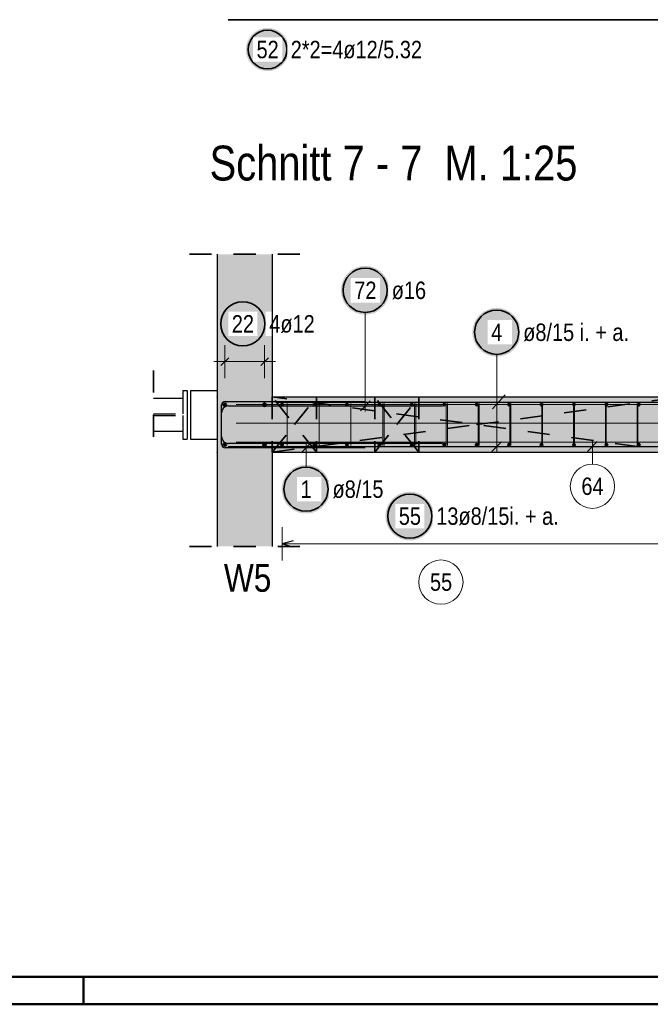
# Model space of a CAD drawing. Header units: millimetres. Extents: x -4.8 to 37.2, y -12 to 28.3.
# Tile 31 of 82: x 12.2 to 15.1, y 0 to 4.5. Entities that reach past the tile are written whole.
import ezdxf

# ---------------------------------------------------------------- set-up
doc = ezdxf.new("R2010")
doc.units = ezdxf.units.MM
doc.linetypes.add('DOT', pattern=[0.25, 0, -0.25])
doc.linetypes.add('HIDDEN', pattern=[0.375, 0.25, -0.125])
doc.layers.add('Achsen', color=7, linetype='Continuous', lineweight=20)
doc.layers.add('nplo Bewehrung', color=7, linetype='Continuous', lineweight=20)
doc.styles.add('Arial Narrow', font='ARIALN.TTF')

msp = doc.modelspace()

# ---------------------------------------------------------------- hatches: boundary and pattern name
at = {"lineweight": 25, "true_color": 0xffffff}
for points in [[(13.43019, 4.318121), (13.43013, 4.321524), (13.429952, 4.324922), (13.429656, 4.328313), (13.429241, 4.33169), (13.428708, 4.335052), (13.428059, 4.338392), (13.427294, 4.341708), (13.426413, 4.344996), (13.425418, 4.34825), (13.42431, 4.351468), (13.42309, 4.354645), (13.42176, 4.357778), (13.420322, 4.360862), (13.418777, 4.363895), (13.417127, 4.366871), (13.415374, 4.369788), (13.413521, 4.372642), (13.411569, 4.37543), (13.409521, 4.378148), (13.407379, 4.380793), (13.405146, 4.383361), (13.402825, 4.38585), (13.400419, 4.388257), (13.39793, 4.390578), (13.395362, 4.39281), (13.392717, 4.394952), (13.389999, 4.397), (13.387211, 4.398952), (13.384357, 4.400806), (13.38144, 4.402559), (13.378463, 4.404208), (13.375431, 4.405753), (13.372347, 4.407192), (13.369214, 4.408522), (13.366037, 4.409741), (13.362819, 4.410849), (13.359564, 4.411844), (13.356277, 4.412725), (13.352961, 4.41349), (13.34962, 4.41414), (13.346259, 4.414672), (13.342881, 4.415087), (13.339491, 4.415384), (13.336092, 4.415562), (13.33269, 4.415621), (13.329287, 4.415562), (13.325888, 4.415384), (13.322498, 4.415087), (13.31912, 4.414672), (13.315759, 4.41414), (13.312418, 4.41349), (13.309102, 4.412725), (13.305815, 4.411844), (13.302561, 4.410849), (13.299343, 4.409741), (13.296166, 4.408522), (13.293033, 4.407192), (13.289949, 4.405753), (13.286916, 4.404208), (13.28394, 4.402559), (13.281023, 4.400806), (13.278168, 4.398952), (13.275381, 4.397), (13.272663, 4.394952), (13.270018, 4.39281), (13.267449, 4.390578), (13.264961, 4.388257), (13.262554, 4.38585), (13.260233, 4.383361), (13.258, 4.380793), (13.255859, 4.378148), (13.253811, 4.37543), (13.251859, 4.372642), (13.250005, 4.369788), (13.248252, 4.366871), (13.246602, 4.363895), (13.245057, 4.360862), (13.243619, 4.357778), (13.242289, 4.354645), (13.24107, 4.351468), (13.239962, 4.34825), (13.238967, 4.344996), (13.238086, 4.341708), (13.23732, 4.338392), (13.236671, 4.335052), (13.236139, 4.33169), (13.235724, 4.328313), (13.235427, 4.324922), (13.235249, 4.321524), (13.23519, 4.318121), (13.235249, 4.314718), (13.235427, 4.31132), (13.235724, 4.30793), (13.236139, 4.304552), (13.236671, 4.30119), (13.23732, 4.29785), (13.238086, 4.294534), (13.238967, 4.291246), (13.239962, 4.287992), (13.24107, 4.284774), (13.242289, 4.281597), (13.243619, 4.278464), (13.245057, 4.27538), (13.246602, 4.272348), (13.248252, 4.269371), (13.250005, 4.266454), (13.251859, 4.2636), (13.253811, 4.260812), (13.255859, 4.258094), (13.258, 4.255449), (13.260233, 4.252881), (13.262554, 4.250392), (13.264961, 4.247985), (13.267449, 4.245664), (13.270018, 4.243432), (13.272663, 4.24129), (13.275381, 4.239242), (13.278168, 4.23729), (13.281023, 4.235436), (13.28394, 4.233684), (13.286916, 4.232034), (13.289949, 4.230489), (13.293033, 4.22905), (13.296166, 4.227721), (13.299343, 4.226501), (13.302561, 4.225393), (13.305815, 4.224398), (13.309102, 4.223517), (13.312418, 4.222752), (13.315759, 4.222102), (13.31912, 4.22157), (13.322498, 4.221155), (13.325888, 4.220859), (13.329287, 4.22068), (13.33269, 4.220621), (13.336092, 4.22068), (13.339491, 4.220859), (13.342881, 4.221155), (13.346259, 4.22157), (13.34962, 4.222102), (13.352961, 4.222752), (13.356277, 4.223517), (13.359564, 4.224398), (13.362819, 4.225393), (13.366037, 4.226501), (13.369214, 4.227721), (13.372347, 4.22905), (13.375431, 4.230489), (13.378463, 4.232034), (13.38144, 4.233684), (13.384357, 4.235436), (13.387211, 4.23729), (13.389999, 4.239242), (13.392717, 4.24129), (13.395362, 4.243432), (13.39793, 4.245664), (13.400419, 4.247985), (13.402825, 4.250392), (13.405146, 4.252881), (13.407379, 4.255449), (13.409521, 4.258094), (13.411569, 4.260812), (13.413521, 4.2636), (13.415374, 4.266454), (13.417127, 4.269371), (13.418777, 4.272348), (13.420322, 4.27538), (13.42176, 4.278464), (13.42309, 4.281597), (13.42431, 4.284774), (13.425418, 4.287992), (13.426413, 4.291246), (13.427294, 4.294534), (13.428059, 4.29785), (13.428708, 4.30119), (13.429241, 4.304552), (13.429656, 4.30793), (13.429952, 4.31132)], [(13.88499, 3.229156), (13.884923, 3.232995), (13.884722, 3.23683), (13.884387, 3.240655), (13.883919, 3.244465), (13.883319, 3.248258), (13.882586, 3.252027), (13.881722, 3.255768), (13.880729, 3.259477), (13.879606, 3.263148), (13.878356, 3.266779), (13.87698, 3.270363), (13.87548, 3.273897), (13.873857, 3.277377), (13.872114, 3.280798), (13.870253, 3.284156), (13.868275, 3.287448), (13.866184, 3.290668), (13.863982, 3.293813), (13.861671, 3.296879), (13.859255, 3.299863), (13.856736, 3.302761), (13.854117, 3.305569), (13.851402, 3.308284), (13.848594, 3.310902), (13.845696, 3.313421), (13.842713, 3.315838), (13.839646, 3.318148), (13.836501, 3.320351), (13.833281, 3.322442), (13.82999, 3.324419), (13.826632, 3.326281), (13.823211, 3.328024), (13.819731, 3.329646), (13.816197, 3.331147), (13.812612, 3.332523), (13.808982, 3.333773), (13.80531, 3.334895), (13.801601, 3.335889), (13.79786, 3.336753), (13.794091, 3.337485), (13.790299, 3.338086), (13.786488, 3.338554), (13.782663, 3.338888), (13.778829, 3.339089), (13.77499, 3.339156), (13.771151, 3.339089), (13.767317, 3.338888), (13.763492, 3.338554), (13.759681, 3.338086), (13.755889, 3.337485), (13.75212, 3.336753), (13.748378, 3.335889), (13.74467, 3.334895), (13.740998, 3.333773), (13.737368, 3.332523), (13.733783, 3.331147), (13.730249, 3.329646), (13.726769, 3.328024), (13.723348, 3.326281), (13.71999, 3.324419), (13.716699, 3.322442), (13.713479, 3.320351), (13.710333, 3.318148), (13.707267, 3.315838), (13.704283, 3.313421), (13.701385, 3.310902), (13.698577, 3.308284), (13.695862, 3.305569), (13.693244, 3.302761), (13.690725, 3.299863), (13.688309, 3.296879), (13.685998, 3.293813), (13.683796, 3.290668), (13.681705, 3.287448), (13.679727, 3.284156), (13.677866, 3.280798), (13.676123, 3.277377), (13.6745, 3.273897), (13.673, 3.270363), (13.671624, 3.266779), (13.670374, 3.263148), (13.669251, 3.259477), (13.668257, 3.255768), (13.667394, 3.252027), (13.666661, 3.248258), (13.66606, 3.244465), (13.665592, 3.240655), (13.665258, 3.23683), (13.665057, 3.232995), (13.66499, 3.229156), (13.665057, 3.225317), (13.665258, 3.221483), (13.665592, 3.217658), (13.66606, 3.213847), (13.666661, 3.210055), (13.667394, 3.206286), (13.668257, 3.202545), (13.669251, 3.198836), (13.670374, 3.195165), (13.671624, 3.191534), (13.673, 3.18795), (13.6745, 3.184415), (13.676123, 3.180936), (13.677866, 3.177515), (13.679727, 3.174156), (13.681705, 3.170865), (13.683796, 3.167645), (13.685998, 3.1645), (13.688309, 3.161434), (13.690725, 3.15845), (13.693244, 3.155552), (13.695862, 3.152744), (13.698577, 3.150029), (13.701385, 3.14741), (13.704283, 3.144892), (13.707267, 3.142475), (13.710333, 3.140165), (13.713479, 3.137962), (13.716699, 3.135871), (13.71999, 3.133894), (13.723348, 3.132032), (13.726769, 3.130289), (13.730249, 3.128666), (13.733783, 3.127166), (13.737368, 3.12579), (13.740998, 3.12454), (13.74467, 3.123418), (13.748378, 3.122424), (13.75212, 3.12156), (13.755889, 3.120828), (13.759681, 3.120227), (13.763492, 3.119759), (13.767317, 3.119424), (13.771151, 3.119223), (13.77499, 3.119156), (13.778829, 3.119223), (13.782663, 3.119424), (13.786488, 3.119759), (13.790299, 3.120227), (13.794091, 3.120828), (13.79786, 3.12156), (13.801601, 3.122424), (13.80531, 3.123418), (13.808982, 3.12454), (13.812612, 3.12579), (13.816197, 3.127166), (13.819731, 3.128666), (13.823211, 3.130289), (13.826632, 3.132032), (13.82999, 3.133894), (13.833281, 3.135871), (13.836501, 3.137962), (13.839646, 3.140165), (13.842713, 3.142475), (13.845696, 3.144892), (13.848594, 3.14741), (13.851402, 3.150029), (13.854117, 3.152744), (13.856736, 3.155552), (13.859255, 3.15845), (13.861671, 3.161434), (13.863982, 3.1645), (13.866184, 3.167645), (13.868275, 3.170865), (13.870253, 3.174156), (13.872114, 3.177515), (13.873857, 3.180936), (13.87548, 3.184415), (13.87698, 3.18795), (13.878356, 3.191534), (13.879606, 3.195165), (13.880729, 3.198836), (13.881722, 3.202545), (13.882586, 3.206286), (13.883319, 3.210055), (13.883919, 3.213847), (13.884387, 3.217658), (13.884722, 3.221483)], [(13.330698, 3.077459), (13.330631, 3.081298), (13.33043, 3.085132), (13.330095, 3.088957), (13.329627, 3.092768), (13.329026, 3.09656), (13.328294, 3.100329), (13.32743, 3.10407), (13.326436, 3.107779), (13.325314, 3.111451), (13.324064, 3.115081), (13.322688, 3.118666), (13.321188, 3.1222), (13.319565, 3.12568), (13.317822, 3.129101), (13.31596, 3.132459), (13.313983, 3.13575), (13.311892, 3.13897), (13.309689, 3.142115), (13.307379, 3.145182), (13.304963, 3.148166), (13.302444, 3.151063), (13.299825, 3.153871), (13.29711, 3.156586), (13.294302, 3.159205), (13.291404, 3.161724), (13.28842, 3.16414), (13.285354, 3.166451), (13.282209, 3.168653), (13.278989, 3.170744), (13.275698, 3.172722), (13.272339, 3.174583), (13.268918, 3.176326), (13.265439, 3.177949), (13.261904, 3.179449), (13.25832, 3.180825), (13.254689, 3.182075), (13.251018, 3.183198), (13.247309, 3.184192), (13.243568, 3.185055), (13.239799, 3.185788), (13.236007, 3.186389), (13.232196, 3.186856), (13.228371, 3.187191), (13.224537, 3.187392), (13.220698, 3.187459), (13.216859, 3.187392), (13.213024, 3.187191), (13.209199, 3.186856), (13.205389, 3.186389), (13.201596, 3.185788), (13.197827, 3.185055), (13.194086, 3.184192), (13.190378, 3.183198), (13.186706, 3.182075), (13.183075, 3.180825), (13.179491, 3.179449), (13.175957, 3.177949), (13.172477, 3.176326), (13.169056, 3.174583), (13.165698, 3.172722), (13.162407, 3.170744), (13.159186, 3.168653), (13.156041, 3.166451), (13.152975, 3.16414), (13.149991, 3.161724), (13.147093, 3.159205), (13.144285, 3.156586), (13.14157, 3.153871), (13.138952, 3.151063), (13.136433, 3.148166), (13.134016, 3.145182), (13.131706, 3.142115), (13.129503, 3.13897), (13.127412, 3.13575), (13.125435, 3.132459), (13.123573, 3.129101), (13.12183, 3.12568), (13.120208, 3.1222), (13.118707, 3.118666), (13.117331, 3.115081), (13.116081, 3.111451), (13.114959, 3.107779), (13.113965, 3.10407), (13.113101, 3.100329), (13.112369, 3.09656), (13.111768, 3.092768), (13.1113, 3.088957), (13.110966, 3.085132), (13.110765, 3.081298), (13.110698, 3.077459), (13.110765, 3.07362), (13.110966, 3.069786), (13.1113, 3.065961), (13.111768, 3.06215), (13.112369, 3.058358), (13.113101, 3.054589), (13.113965, 3.050848), (13.114959, 3.047139), (13.116081, 3.043467), (13.117331, 3.039837), (13.118707, 3.036252), (13.120208, 3.032718), (13.12183, 3.029238), (13.123573, 3.025817), (13.125435, 3.022459), (13.127412, 3.019168), (13.129503, 3.015948), (13.131706, 3.012803), (13.134016, 3.009736), (13.136433, 3.006752), (13.138952, 3.003855), (13.14157, 3.001047), (13.144285, 2.998332), (13.147093, 2.995713), (13.149991, 2.993194), (13.152975, 2.990778), (13.156041, 2.988467), (13.159186, 2.986265), (13.162407, 2.984174), (13.165698, 2.982196), (13.169056, 2.980335), (13.172477, 2.978592), (13.175957, 2.976969), (13.179491, 2.975469), (13.183075, 2.974093), (13.186706, 2.972843), (13.190378, 2.97172), (13.194086, 2.970727), (13.197827, 2.969863), (13.201596, 2.96913), (13.205389, 2.96853), (13.209199, 2.968062), (13.213024, 2.967727), (13.216859, 2.967526), (13.220698, 2.967459), (13.224537, 2.967526), (13.228371, 2.967727), (13.232196, 2.968062), (13.236007, 2.96853), (13.239799, 2.96913), (13.243568, 2.969863), (13.247309, 2.970727), (13.251018, 2.97172), (13.254689, 2.972843), (13.25832, 2.974093), (13.261904, 2.975469), (13.265439, 2.976969), (13.268918, 2.978592), (13.272339, 2.980335), (13.275698, 2.982196), (13.278989, 2.984174), (13.282209, 2.986265), (13.285354, 2.988467), (13.28842, 2.990778), (13.291404, 2.993194), (13.294302, 2.995713), (13.29711, 2.998332), (13.299825, 3.001047), (13.302444, 3.003855), (13.304963, 3.006752), (13.307379, 3.009736), (13.309689, 3.012803), (13.311892, 3.015948), (13.313983, 3.019168), (13.31596, 3.022459), (13.317822, 3.025817), (13.319565, 3.029238), (13.321188, 3.032718), (13.322688, 3.036252), (13.324064, 3.039837), (13.325314, 3.043467), (13.326436, 3.047139), (13.32743, 3.050848), (13.328294, 3.054589), (13.329026, 3.058358), (13.329627, 3.06215), (13.330095, 3.065961), (13.33043, 3.069786)], [(14.48003, 3.039485), (14.479963, 3.043324), (14.479762, 3.047158), (14.479428, 3.050983), (14.47896, 3.054794), (14.478359, 3.058586), (14.477626, 3.062355), (14.476763, 3.066096), (14.475769, 3.069805), (14.474646, 3.073477), (14.473396, 3.077107), (14.47202, 3.080692), (14.47052, 3.084226), (14.468898, 3.087706), (14.467154, 3.091127), (14.465293, 3.094485), (14.463316, 3.097776), (14.461224, 3.100996), (14.459022, 3.104141), (14.456711, 3.107208), (14.454295, 3.110191), (14.451776, 3.113089), (14.449158, 3.115897), (14.446443, 3.118612), (14.443635, 3.121231), (14.440737, 3.12375), (14.437753, 3.126166), (14.434687, 3.128477), (14.431541, 3.130679), (14.428321, 3.13277), (14.42503, 3.134748), (14.421672, 3.136609), (14.418251, 3.138352), (14.414771, 3.139975), (14.411237, 3.141475), (14.407652, 3.142851), (14.404022, 3.144101), (14.40035, 3.145224), (14.396642, 3.146217), (14.392901, 3.147081), (14.389132, 3.147814), (14.385339, 3.148414), (14.381528, 3.148882), (14.377703, 3.149217), (14.373869, 3.149418), (14.37003, 3.149485), (14.366191, 3.149418), (14.362357, 3.149217), (14.358532, 3.148882), (14.354721, 3.148414), (14.350929, 3.147814), (14.34716, 3.147081), (14.343419, 3.146217), (14.33971, 3.145224), (14.336038, 3.144101), (14.332408, 3.142851), (14.328824, 3.141475), (14.325289, 3.139975), (14.321809, 3.138352), (14.318388, 3.136609), (14.31503, 3.134748), (14.311739, 3.13277), (14.308519, 3.130679), (14.305374, 3.128477), (14.302307, 3.126166), (14.299324, 3.12375), (14.296426, 3.121231), (14.293618, 3.118612), (14.290903, 3.115897), (14.288284, 3.113089), (14.285765, 3.110191), (14.283349, 3.107208), (14.281038, 3.104141), (14.278836, 3.100996), (14.276745, 3.097776), (14.274767, 3.094485), (14.272906, 3.091127), (14.271163, 3.087706), (14.26954, 3.084226), (14.26804, 3.080692), (14.266664, 3.077107), (14.265414, 3.073477), (14.264291, 3.069805), (14.263298, 3.066096), (14.262434, 3.062355), (14.261701, 3.058586), (14.261101, 3.054794), (14.260633, 3.050983), (14.260298, 3.047158), (14.260097, 3.043324), (14.26003, 3.039485), (14.260097, 3.035646), (14.260298, 3.031812), (14.260633, 3.027987), (14.261101, 3.024176), (14.261701, 3.020384), (14.262434, 3.016615), (14.263298, 3.012873), (14.264291, 3.009165), (14.265414, 3.005493), (14.266664, 3.001863), (14.26804, 2.998278), (14.26954, 2.994744), (14.271163, 2.991264), (14.272906, 2.987843), (14.274767, 2.984485), (14.276745, 2.981194), (14.278836, 2.977974), (14.281038, 2.974828), (14.283349, 2.971762), (14.285765, 2.968778), (14.288284, 2.96588), (14.290903, 2.963072), (14.293618, 2.960357), (14.296426, 2.957739), (14.299324, 2.95522), (14.302307, 2.952804), (14.305374, 2.950493), (14.308519, 2.948291), (14.311739, 2.9462), (14.31503, 2.944222), (14.318388, 2.942361), (14.321809, 2.940617), (14.325289, 2.938995), (14.328824, 2.937495), (14.332408, 2.936119), (14.336038, 2.934869), (14.33971, 2.933746), (14.343419, 2.932752), (14.34716, 2.931889), (14.350929, 2.931156), (14.354721, 2.930555), (14.358532, 2.930087), (14.362357, 2.929753), (14.366191, 2.929552), (14.37003, 2.929485), (14.373869, 2.929552), (14.377703, 2.929753), (14.381528, 2.930087), (14.385339, 2.930555), (14.389132, 2.931156), (14.392901, 2.931889), (14.396642, 2.932752), (14.40035, 2.933746), (14.404022, 2.934869), (14.407652, 2.936119), (14.411237, 2.937495), (14.414771, 2.938995), (14.418251, 2.940617), (14.421672, 2.942361), (14.42503, 2.944222), (14.428321, 2.9462), (14.431541, 2.948291), (14.434687, 2.950493), (14.437753, 2.952804), (14.440737, 2.95522), (14.443635, 2.957739), (14.446443, 2.960357), (14.449158, 2.963072), (14.451776, 2.96588), (14.454295, 2.968778), (14.456711, 2.971762), (14.459022, 2.974828), (14.461224, 2.977974), (14.463316, 2.981194), (14.465293, 2.984485), (14.467154, 2.987843), (14.468898, 2.991264), (14.47052, 2.994744), (14.47202, 2.998278), (14.473396, 3.001863), (14.474646, 3.005493), (14.475769, 3.009165), (14.476763, 3.012873), (14.477626, 3.016615), (14.478359, 3.020384), (14.47896, 3.024176), (14.479428, 3.027987), (14.479762, 3.031812)], [(13.616929, 2.329806), (13.616862, 2.333645), (13.616661, 2.337479), (13.616327, 2.341304), (13.615859, 2.345115), (13.615258, 2.348908), (13.614525, 2.352677), (13.613662, 2.356418), (13.612668, 2.360126), (13.611545, 2.363798), (13.610295, 2.367428), (13.608919, 2.371013), (13.607419, 2.374547), (13.605797, 2.378027), (13.604053, 2.381448), (13.602192, 2.384806), (13.600215, 2.388097), (13.598123, 2.391318), (13.595921, 2.394463), (13.59361, 2.397529), (13.591194, 2.400513), (13.588675, 2.403411), (13.586057, 2.406219), (13.583342, 2.408934), (13.580534, 2.411552), (13.577636, 2.414071), (13.574652, 2.416487), (13.571586, 2.418798), (13.56844, 2.421), (13.56522, 2.423092), (13.561929, 2.425069), (13.558571, 2.426931), (13.55515, 2.428674), (13.55167, 2.430296), (13.548136, 2.431797), (13.544551, 2.433172), (13.540921, 2.434422), (13.537249, 2.435545), (13.533541, 2.436539), (13.5298, 2.437403), (13.526031, 2.438135), (13.522238, 2.438736), (13.518427, 2.439204), (13.514602, 2.439538), (13.510768, 2.439739), (13.506929, 2.439806), (13.50309, 2.439739), (13.499256, 2.439538), (13.495431, 2.439204), (13.49162, 2.438736), (13.487828, 2.438135), (13.484059, 2.437403), (13.480318, 2.436539), (13.476609, 2.435545), (13.472937, 2.434422), (13.469307, 2.433172), (13.465723, 2.431797), (13.462188, 2.430296), (13.458708, 2.428674), (13.455287, 2.426931), (13.451929, 2.425069), (13.448638, 2.423092), (13.445418, 2.421), (13.442273, 2.418798), (13.439206, 2.416487), (13.436223, 2.414071), (13.433325, 2.411552), (13.430517, 2.408934), (13.427802, 2.406219), (13.425183, 2.403411), (13.422664, 2.400513), (13.420248, 2.397529), (13.417937, 2.394463), (13.415735, 2.391318), (13.413644, 2.388097), (13.411666, 2.384806), (13.409805, 2.381448), (13.408062, 2.378027), (13.406439, 2.374547), (13.404939, 2.371013), (13.403563, 2.367428), (13.402313, 2.363798), (13.40119, 2.360126), (13.400197, 2.356418), (13.399333, 2.352677), (13.3986, 2.348908), (13.398, 2.345115), (13.397532, 2.341304), (13.397197, 2.337479), (13.396996, 2.333645), (13.396929, 2.329806), (13.396996, 2.325967), (13.397197, 2.322133), (13.397532, 2.318308), (13.398, 2.314497), (13.3986, 2.310705), (13.399333, 2.306936), (13.400197, 2.303195), (13.40119, 2.299486), (13.402313, 2.295814), (13.403563, 2.292184), (13.404939, 2.2886), (13.406439, 2.285065), (13.408062, 2.281585), (13.409805, 2.278164), (13.411666, 2.274806), (13.413644, 2.271515), (13.415735, 2.268295), (13.417937, 2.26515), (13.420248, 2.262084), (13.422664, 2.2591), (13.425183, 2.256202), (13.427802, 2.253394), (13.430517, 2.250679), (13.433325, 2.24806), (13.436223, 2.245541), (13.439206, 2.243125), (13.442273, 2.240814), (13.445418, 2.238612), (13.448638, 2.236521), (13.451929, 2.234543), (13.455287, 2.232682), (13.458708, 2.230939), (13.462188, 2.229316), (13.465723, 2.227816), (13.469307, 2.22644), (13.472937, 2.22519), (13.476609, 2.224067), (13.480318, 2.223074), (13.484059, 2.22221), (13.487828, 2.221477), (13.49162, 2.220877), (13.495431, 2.220409), (13.499256, 2.220074), (13.50309, 2.219873), (13.506929, 2.219806), (13.510768, 2.219873), (13.514602, 2.220074), (13.518427, 2.220409), (13.522238, 2.220877), (13.526031, 2.221477), (13.5298, 2.22221), (13.533541, 2.223074), (13.537249, 2.224067), (13.540921, 2.22519), (13.544551, 2.22644), (13.548136, 2.227816), (13.55167, 2.229316), (13.55515, 2.230939), (13.558571, 2.232682), (13.561929, 2.234543), (13.56522, 2.236521), (13.56844, 2.238612), (13.571586, 2.240814), (13.574652, 2.243125), (13.577636, 2.245541), (13.580534, 2.24806), (13.583342, 2.250679), (13.586057, 2.253394), (13.588675, 2.256202), (13.591194, 2.2591), (13.59361, 2.262084), (13.595921, 2.26515), (13.598123, 2.268295), (13.600215, 2.271515), (13.602192, 2.274806), (13.604053, 2.278164), (13.605797, 2.281585), (13.607419, 2.285065), (13.608919, 2.2886), (13.610295, 2.292184), (13.611545, 2.295814), (13.612668, 2.299486), (13.613662, 2.303195), (13.614525, 2.306936), (13.615258, 2.310705), (13.615859, 2.314497), (13.616327, 2.318308), (13.616661, 2.322133)]]:
    msp.add_hatch(color=7, dxfattribs=at).paths.add_polyline_path(points)
at = {"lineweight": 13, "true_color": 0xd7ffd7}
for points in [[(13.3543, 3.392537), (13.354363, 2.071142), (13.104363, 2.071142), (13.1043, 3.392537)], [(16.304808, 2.746691), (16.304808, 2.496691), (13.354343, 2.496691), (13.354331, 2.746691)]]:
    msp.add_hatch(color=254, dxfattribs=at).paths.add_polyline_path(points)

# ---------------------------------------------------------------- linework, layer by layer
at = {"color": 2, "linetype": 'Continuous', "lineweight": 35}
msp.add_line((13.1543, 4.45309), (18.474708, 4.45309), dxfattribs=at)
at = {"color": 2, "linetype": 'HIDDEN', "lineweight": 35, "ltscale": 0.25}
for p, q in [((12.9793, 3.392537), (13.4793, 3.392537)), ((12.816396, 2.866667), (12.816396, 2.466667)), ((12.979363, 2.071142), (13.479363, 2.071142))]:
    msp.add_line(p, q, dxfattribs=at)
at = {"color": 3, "linetype": 'Continuous', "lineweight": 25}
for p, q in [((13.1043, 3.392537), (13.104363, 2.071142)), ((13.15702, 2.924247), (13.121665, 2.888891)), ((13.15702, 2.924247), (13.121665, 2.888891)), ((13.33702, 2.924247), (13.301665, 2.888891)), ((13.33702, 2.924247), (13.301665, 2.888891)), ((12.949432, 2.776667), (12.969432, 2.776667)), ((12.949432, 2.776667), (12.949432, 2.741667)), ((12.969432, 2.776667), (12.969432, 2.556667)), ((12.984435, 2.776667), (13.104329, 2.776667)), ((12.984435, 2.776635), (12.984435, 2.556635)), ((12.816396, 2.741667), (12.949432, 2.741667)), ((13.140434, 2.726681), (13.774435, 2.726711)), ((13.354331, 2.746691), (16.304808, 2.746691)), ((13.370228, 2.722812), (16.24713, 2.722812)), ((13.752893, 2.684476), (13.797087, 2.72867)), ((14.351263, 2.692719), (14.40844, 2.755915)), ((13.124343, 2.568573), (13.124343, 2.674573)), ((13.124435, 2.532681), (13.124435, 2.710681)), ((13.156343, 2.706573), (14.124343, 2.706573)), ((12.816396, 2.591667), (12.949432, 2.591667)), ((12.949432, 2.591667), (12.949432, 2.556667)), ((12.949432, 2.556667), (12.969432, 2.556667)), ((12.984435, 2.556667), (13.104435, 2.556667)), ((13.529016, 2.538796), (13.484824, 2.4946)), ((14.347933, 2.499594), (14.392127, 2.543788)), ((13.774435, 2.516711), (13.140436, 2.516681)), ((14.124343, 2.536573), (13.156343, 2.536573)), ((13.354343, 2.496691), (16.304808, 2.496691)), ((13.354343, 2.496691), (13.354363, 2.071142)), ((16.254435, 2.521691), (13.354435, 2.521691)), ((13.448436, 2.096294), (13.398436, 2.082896)), ((13.398436, 2.082896), (13.448436, 2.069499))]:
    msp.add_line(p, q, dxfattribs=at)
at = {"color": 5, "linetype": 'Continuous', "lineweight": 18}
for p, q in [((13.77499, 3.129156), (13.77499, 2.681573)), ((13.139343, 2.981569), (13.139343, 2.831569)), ((13.139343, 2.981569), (13.139343, 2.831569)), ((13.319343, 2.981569), (13.319343, 2.831569)), ((13.319343, 2.981569), (13.319343, 2.831569)), ((14.37003, 2.939485), (14.37003, 2.496691)), ((13.089343, 2.906569), (13.369343, 2.906569)), ((13.506925, 2.429806), (13.506919, 2.541698)), ((13.398436, 2.157896), (13.398436, 2.007896)), ((15.160343, 2.082896), (13.398436, 2.082896))]:
    msp.add_line(p, q, dxfattribs=at)
at = {"color": 3, "linetype": 'HIDDEN', "lineweight": 25, "ltscale": 0.25}
for p, q in [((13.104329, 2.776667), (13.104435, 2.776667)), ((13.104435, 2.776635), (13.104435, 2.556635)), ((12.949432, 2.741667), (12.949432, 2.670217)), ((12.816396, 2.670217), (12.949432, 2.670217)), ((12.816396, 2.663117), (12.949432, 2.663117)), ((12.949432, 2.663117), (12.949432, 2.591667))]:
    msp.add_line(p, q, dxfattribs=at)
at = {"color": 2, "linetype": 'DOT', "lineweight": 35, "ltscale": 0.25}
for p, q in [((13.354435, 2.746691), (13.354435, 2.496691)), ((13.554435, 2.746691), (13.554435, 2.496691)), ((13.817837, 2.746691), (13.817837, 2.496691)), ((14.017837, 2.746691), (14.017837, 2.496691))]:
    msp.add_line(p, q, dxfattribs=at)
at = {"color": 4, "linetype": 'Continuous', "lineweight": 50}
for p, q in [((0.5, 0.125), (36.125, 0.125)), ((0, 0), (36.25, 0))]:
    msp.add_line(p, q, dxfattribs=at)
at = {"color": 4, "linetype": 'Continuous', "lineweight": 50, "ltscale": 4}
msp.add_line((12.5, 0), (12.5, 0.125), dxfattribs=at)
at = {"color": 2, "linetype": 'Continuous', "lineweight": 35}
for centre, radius in [((13.33269, 4.318121), 0.0875), ((13.77499, 3.229156), 0.1), ((13.220698, 3.077459), 0.1), ((14.37003, 3.039485), 0.1), ((13.506929, 2.329806), 0.1)]:
    msp.add_circle(centre, radius, dxfattribs=at)
at = {"color": 9, "linetype": 'Continuous', "lineweight": 0}
for centre, radius in [((13.104343, 2.746573), 0.00111), ((13.796144, 2.746573), 0.00111), ((13.104343, 2.496573), 0.00111), ((13.796144, 2.496573), 0.00111), ((14.117745, 1.909557), 0.1)]:
    msp.add_circle(centre, radius, dxfattribs=at)
at = {"color": 4, "linetype": 'Continuous', "lineweight": 50}
for centre, radius in [((13.139343, 2.711573), 0.006), ((13.139343, 2.711573), 0.006), ((13.139343, 2.711573), 0.0054), ((13.319343, 2.711573), 0.006), ((13.319343, 2.711573), 0.006), ((13.319343, 2.711573), 0.0054), ((13.398436, 2.712691), 0.004), ((13.398436, 2.712691), 0.004), ((13.545262, 2.712691), 0.004), ((13.545262, 2.712691), 0.004), ((13.692087, 2.712691), 0.004), ((13.692087, 2.712691), 0.004), ((13.838913, 2.712691), 0.004), ((13.838913, 2.712691), 0.004), ((13.985738, 2.712691), 0.004), ((13.985738, 2.712691), 0.004), ((14.132564, 2.712691), 0.004), ((14.132564, 2.712691), 0.004), ((14.27939, 2.712691), 0.004), ((14.27939, 2.712691), 0.004), ((14.426215, 2.712691), 0.004), ((14.426215, 2.712691), 0.004), ((14.573041, 2.712691), 0.004), ((14.573041, 2.712691), 0.004), ((14.719866, 2.712691), 0.004), ((14.719866, 2.712691), 0.004), ((14.866692, 2.712691), 0.004), ((14.866692, 2.712691), 0.004), ((15.013517, 2.712691), 0.004), ((15.013517, 2.712691), 0.004), ((13.139343, 2.711573), 0.0042), ((13.139343, 2.711573), 0.003), ((13.139343, 2.711573), 0.0018), ((13.139343, 2.711573), 0.0006), ((13.319343, 2.711573), 0.0042), ((13.319343, 2.711573), 0.003), ((13.319343, 2.711573), 0.0018), ((13.319343, 2.711573), 0.0006), ((13.398436, 2.712691), 0.0036), ((13.398436, 2.712691), 0.0028), ((13.398436, 2.712691), 0.002), ((13.398436, 2.712691), 0.0012), ((13.398436, 2.712691), 0.0004), ((13.545262, 2.712691), 0.0036), ((13.545262, 2.712691), 0.0028), ((13.545262, 2.712691), 0.002), ((13.545262, 2.712691), 0.0012), ((13.545262, 2.712691), 0.0004), ((13.692087, 2.712691), 0.0036), ((13.692087, 2.712691), 0.0028), ((13.692087, 2.712691), 0.002), ((13.692087, 2.712691), 0.0012), ((13.692087, 2.712691), 0.0004), ((13.838913, 2.712691), 0.0036), ((13.838913, 2.712691), 0.0028), ((13.838913, 2.712691), 0.002), ((13.838913, 2.712691), 0.0012), ((13.838913, 2.712691), 0.0004), ((13.985738, 2.712691), 0.0036), ((13.985738, 2.712691), 0.0028), ((13.985738, 2.712691), 0.002), ((13.985738, 2.712691), 0.0012), ((13.985738, 2.712691), 0.0004), ((14.132564, 2.712691), 0.0036), ((14.132564, 2.712691), 0.0028), ((14.132564, 2.712691), 0.002), ((14.132564, 2.712691), 0.0012), ((14.132564, 2.712691), 0.0004), ((14.27939, 2.712691), 0.0036), ((14.27939, 2.712691), 0.0028), ((14.27939, 2.712691), 0.002), ((14.27939, 2.712691), 0.0012), ((14.27939, 2.712691), 0.0004), ((14.426215, 2.712691), 0.0036), ((14.426215, 2.712691), 0.0028), ((14.426215, 2.712691), 0.002), ((14.426215, 2.712691), 0.0012), ((14.426215, 2.712691), 0.0004), ((14.573041, 2.712691), 0.0036), ((14.573041, 2.712691), 0.0028), ((14.573041, 2.712691), 0.002), ((14.573041, 2.712691), 0.0012), ((14.573041, 2.712691), 0.0004), ((14.719866, 2.712691), 0.0036), ((14.719866, 2.712691), 0.0028), ((14.719866, 2.712691), 0.002), ((14.719866, 2.712691), 0.0012), ((14.719866, 2.712691), 0.0004), ((14.866692, 2.712691), 0.0036), ((14.866692, 2.712691), 0.0028), ((14.866692, 2.712691), 0.002), ((14.866692, 2.712691), 0.0012), ((14.866692, 2.712691), 0.0004), ((15.013517, 2.712691), 0.0036), ((15.013517, 2.712691), 0.0028), ((15.013517, 2.712691), 0.002), ((15.013517, 2.712691), 0.0012), ((15.013517, 2.712691), 0.0004), ((13.139343, 2.531573), 0.006), ((13.139343, 2.531573), 0.006), ((13.139343, 2.531573), 0.0054), ((13.139343, 2.531573), 0.0042), ((13.139343, 2.531573), 0.003), ((13.139343, 2.531573), 0.0018), ((13.139343, 2.531573), 0.0006), ((13.319343, 2.531573), 0.006), ((13.319343, 2.531573), 0.006), ((13.319343, 2.531573), 0.0054), ((13.319343, 2.531573), 0.0042), ((13.319343, 2.531573), 0.003), ((13.319343, 2.531573), 0.0018), ((13.319343, 2.531573), 0.0006), ((13.398436, 2.530691), 0.004), ((13.398436, 2.530691), 0.004), ((13.398436, 2.530691), 0.0036), ((13.398436, 2.530691), 0.0028), ((13.398436, 2.530691), 0.002), ((13.398436, 2.530691), 0.0012), ((13.398436, 2.530691), 0.0004), ((13.545262, 2.530691), 0.004), ((13.545262, 2.530691), 0.004), ((13.545262, 2.530691), 0.0036), ((13.545262, 2.530691), 0.0028), ((13.545262, 2.530691), 0.002), ((13.545262, 2.530691), 0.0012), ((13.545262, 2.530691), 0.0004), ((13.692087, 2.530691), 0.004), ((13.692087, 2.530691), 0.004), ((13.692087, 2.530691), 0.0036), ((13.692087, 2.530691), 0.0028), ((13.692087, 2.530691), 0.002), ((13.692087, 2.530691), 0.0012), ((13.692087, 2.530691), 0.0004), ((13.838913, 2.530691), 0.004), ((13.838913, 2.530691), 0.004), ((13.838913, 2.530691), 0.0036), ((13.838913, 2.530691), 0.0028), ((13.838913, 2.530691), 0.002), ((13.838913, 2.530691), 0.0012), ((13.838913, 2.530691), 0.0004), ((13.985738, 2.530691), 0.004), ((13.985738, 2.530691), 0.004), ((13.985738, 2.530691), 0.0036), ((13.985738, 2.530691), 0.0028), ((13.985738, 2.530691), 0.002), ((13.985738, 2.530691), 0.0012), ((13.985738, 2.530691), 0.0004), ((14.132564, 2.530691), 0.004), ((14.132564, 2.530691), 0.004), ((14.132564, 2.530691), 0.0036), ((14.132564, 2.530691), 0.0028), ((14.132564, 2.530691), 0.002), ((14.132564, 2.530691), 0.0012), ((14.132564, 2.530691), 0.0004), ((14.27939, 2.530691), 0.004), ((14.27939, 2.530691), 0.004), ((14.27939, 2.530691), 0.0036), ((14.27939, 2.530691), 0.0028), ((14.27939, 2.530691), 0.002), ((14.27939, 2.530691), 0.0012), ((14.27939, 2.530691), 0.0004), ((14.426215, 2.530691), 0.004), ((14.426215, 2.530691), 0.004), ((14.426215, 2.530691), 0.0036), ((14.426215, 2.530691), 0.0028), ((14.426215, 2.530691), 0.002), ((14.426215, 2.530691), 0.0012), ((14.426215, 2.530691), 0.0004), ((14.573041, 2.530691), 0.004), ((14.573041, 2.530691), 0.004), ((14.573041, 2.530691), 0.0036), ((14.573041, 2.530691), 0.0028), ((14.573041, 2.530691), 0.002), ((14.573041, 2.530691), 0.0012), ((14.573041, 2.530691), 0.0004), ((14.719866, 2.530691), 0.004), ((14.719866, 2.530691), 0.004), ((14.719866, 2.530691), 0.0036), ((14.719866, 2.530691), 0.0028), ((14.719866, 2.530691), 0.002), ((14.719866, 2.530691), 0.0012), ((14.719866, 2.530691), 0.0004), ((14.866692, 2.530691), 0.004), ((14.866692, 2.530691), 0.004), ((14.866692, 2.530691), 0.0036), ((14.866692, 2.530691), 0.0028), ((14.866692, 2.530691), 0.002), ((14.866692, 2.530691), 0.0012), ((14.866692, 2.530691), 0.0004), ((15.013517, 2.530691), 0.004), ((15.013517, 2.530691), 0.004), ((15.013517, 2.530691), 0.0036), ((15.013517, 2.530691), 0.0028), ((15.013517, 2.530691), 0.002), ((15.013517, 2.530691), 0.0012), ((15.013517, 2.530691), 0.0004)]:
    msp.add_circle(centre, radius, dxfattribs=at)
at = {"color": 3, "linetype": 'Continuous', "lineweight": 25}
for centre, radius, start, end in [((13.140435, 2.710681), 0.016, 90.002712, 180), ((13.156343, 2.674573), 0.032, 90, 180), ((13.156343, 2.568573), 0.032, 180, 270), ((13.140435, 2.532681), 0.016, 180, 270.002712)]:
    msp.add_arc(centre, radius, start, end, dxfattribs=at)
at = {"layer": 'Achsen', "color": 2, "linetype": 'DOT', "lineweight": 35, "ltscale": 0.25}
for p, q in [((15.204343, 2.496691), (13.354343, 2.746691)), ((13.554435, 2.496691), (13.354435, 2.746691)), ((13.454435, 2.621691), (13.554435, 2.746691)), ((14.017837, 2.496691), (13.817837, 2.746691)), ((13.917837, 2.621691), (14.017837, 2.746691)), ((14.279343, 2.621691), (15.204343, 2.746691)), ((13.354343, 2.496691), (14.279343, 2.621691)), ((13.354435, 2.496691), (13.454435, 2.621691)), ((13.817837, 2.496691), (13.917837, 2.621691))]:
    msp.add_line(p, q, dxfattribs=at)
at = {"layer": 'nplo Bewehrung', "color": 9, "linetype": 'Continuous', "lineweight": 0}
for p, q in [((13.421837, 2.526691), (13.421837, 2.716691)), ((13.565879, 2.526691), (13.565879, 2.716691)), ((13.709921, 2.526691), (13.709921, 2.716691)), ((13.853963, 2.526691), (13.853963, 2.716691)), ((13.860237, 2.526691), (13.860237, 2.716691)), ((13.998005, 2.526691), (13.998005, 2.716691)), ((14.003792, 2.526691), (14.003792, 2.716691)), ((14.142047, 2.526691), (14.142047, 2.716691)), ((14.147348, 2.526691), (14.147348, 2.716691)), ((14.286089, 2.526691), (14.286089, 2.716691)), ((14.290903, 2.526691), (14.290903, 2.716691)), ((14.430131, 2.526691), (14.430131, 2.716691)), ((14.434459, 2.526691), (14.434459, 2.716691)), ((14.574173, 2.526691), (14.574173, 2.716691)), ((14.578014, 2.526691), (14.578014, 2.716691)), ((14.718215, 2.526691), (14.718215, 2.716691)), ((14.72157, 2.526691), (14.72157, 2.716691)), ((14.862257, 2.526691), (14.862257, 2.716691)), ((14.865125, 2.526691), (14.865125, 2.716691)), ((15.006299, 2.526691), (15.006299, 2.716691)), ((15.00868, 2.526691), (15.00868, 2.716691)), ((13.191095, 2.712575), (17.791095, 2.712575)), ((13.191095, 2.712575), (17.791095, 2.712575)), ((13.191095, 2.627575), (17.791095, 2.627575)), ((13.191095, 2.627575), (17.791095, 2.627575)), ((13.191095, 2.542575), (17.791095, 2.542575)), ((13.191095, 2.542575), (17.791095, 2.542575)), ((14.825314, 2.544788), (14.78112, 2.500594)), ((14.803217, 2.443071), (14.803217, 2.547691)), ((13.154435, 2.522691), (18.474843, 2.522691)), ((13.203289, 2.522691), (15.453289, 2.522691))]:
    msp.add_line(p, q, dxfattribs=at)

# ---------------------------------------------------------------- texts
at = {"color": 1, "lineweight": 70, "style": 'Arial Narrow'}
msp.add_text('Schnitt 7 - 7  M. 1:25', height=0.1575, dxfattribs=at).set_placement((13.07056, 3.725859))
at = {"color": 2, "lineweight": 35, "style": 'Arial Narrow'}
msp.add_text('W5', height=0.125, dxfattribs=at).set_placement((13.135267, 1.865853))
at = {"color": 9, "lineweight": 0, "insert": (14.068133, 1.948932), "char_height": 0.07875, "attachment_point": 1, "line_spacing_factor": 0.9, "style": 'Arial Narrow'}
msp.add_mtext('55', dxfattribs=at)
at = {"layer": 'nplo Bewehrung', "color": 9, "lineweight": 0, "insert": (14.753605, 2.382446), "char_height": 0.07875, "attachment_point": 1, "line_spacing_factor": 0.9, "style": 'Arial Narrow'}
msp.add_mtext('64', dxfattribs=at)

# ---------------------------------------------------------------- next in the draw order: texts
at = {"color": 2, "lineweight": 35, "char_height": 0.07875, "attachment_point": 1, "line_spacing_factor": 0.9, "style": 'Arial Narrow', "bg_fill": 3, "box_fill_scale": 1.2, "bg_fill_color": 256, "bg_fill_true_color": 13158600, "bg_fill_transparency": 0}
for s, insert in [('2*2=4ø12/5.32', (13.43769, 4.357496)), ('52', (13.283077, 4.357496)), ('72', (13.725377, 3.268531)), ('ø16', (13.89499, 3.268531)), ('22', (13.171085, 3.116834)), ('4ø12', (13.340698, 3.116834)), ('4', (14.345224, 3.07886)), ('ø8/15 i. + a.', (14.49003, 3.07886)), ('1', (13.482123, 2.369181)), ('ø8/15', (13.626929, 2.369181))]:
    msp.add_mtext(s, dxfattribs=dict(at, insert=insert))

# ---------------------------------------------------------------- next in the draw order: hatches: boundary and pattern name
at = {"lineweight": 25, "true_color": 0xffffff}
msp.add_hatch(color=7, dxfattribs=at).paths.add_polyline_path([(14.086621, 2.207896), (14.086554, 2.211735), (14.086353, 2.215569), (14.086018, 2.219394), (14.08555, 2.223205), (14.08495, 2.226998), (14.084217, 2.230767), (14.083353, 2.234508), (14.08236, 2.238216), (14.081237, 2.241888), (14.079987, 2.245518), (14.078611, 2.249103), (14.077111, 2.252637), (14.075488, 2.256117), (14.073745, 2.259538), (14.071884, 2.262896), (14.069906, 2.266187), (14.067815, 2.269407), (14.065613, 2.272553), (14.063302, 2.275619), (14.060886, 2.278603), (14.058367, 2.281501), (14.055748, 2.284309), (14.053033, 2.287024), (14.050225, 2.289642), (14.047327, 2.292161), (14.044344, 2.294577), (14.041277, 2.296888), (14.038132, 2.29909), (14.034912, 2.301182), (14.031621, 2.303159), (14.028263, 2.305021), (14.024842, 2.306764), (14.021362, 2.308386), (14.017828, 2.309887), (14.014243, 2.311262), (14.010613, 2.312512), (14.006941, 2.313635), (14.003232, 2.314629), (13.999491, 2.315493), (13.995722, 2.316225), (13.99193, 2.316826), (13.988119, 2.317294), (13.984294, 2.317628), (13.98046, 2.317829), (13.976621, 2.317896), (13.972782, 2.317829), (13.968948, 2.317628), (13.965123, 2.317294), (13.961312, 2.316826), (13.957519, 2.316225), (13.953751, 2.315493), (13.950009, 2.314629), (13.946301, 2.313635), (13.942629, 2.312512), (13.938999, 2.311262), (13.935414, 2.309887), (13.93188, 2.308386), (13.9284, 2.306764), (13.924979, 2.305021), (13.921621, 2.303159), (13.91833, 2.301182), (13.91511, 2.29909), (13.911964, 2.296888), (13.908898, 2.294577), (13.905914, 2.292161), (13.903016, 2.289642), (13.900208, 2.287024), (13.897493, 2.284309), (13.894875, 2.281501), (13.892356, 2.278603), (13.88994, 2.275619), (13.887629, 2.272553), (13.885427, 2.269407), (13.883336, 2.266187), (13.881358, 2.262896), (13.879497, 2.259538), (13.877753, 2.256117), (13.876131, 2.252637), (13.874631, 2.249103), (13.873255, 2.245518), (13.872005, 2.241888), (13.870882, 2.238216), (13.869888, 2.234508), (13.869025, 2.230767), (13.868292, 2.226998), (13.867691, 2.223205), (13.867223, 2.219394), (13.866889, 2.215569), (13.866688, 2.211735), (13.866621, 2.207896), (13.866688, 2.204057), (13.866889, 2.200223), (13.867223, 2.196398), (13.867691, 2.192587), (13.868292, 2.188795), (13.869025, 2.185026), (13.869888, 2.181285), (13.870882, 2.177576), (13.872005, 2.173904), (13.873255, 2.170274), (13.874631, 2.16669), (13.876131, 2.163155), (13.877753, 2.159675), (13.879497, 2.156254), (13.881358, 2.152896), (13.883336, 2.149605), (13.885427, 2.146385), (13.887629, 2.14324), (13.88994, 2.140174), (13.892356, 2.13719), (13.894875, 2.134292), (13.897493, 2.131484), (13.900208, 2.128769), (13.903016, 2.12615), (13.905914, 2.123631), (13.908898, 2.121215), (13.911964, 2.118904), (13.91511, 2.116702), (13.91833, 2.114611), (13.921621, 2.112633), (13.924979, 2.110772), (13.9284, 2.109029), (13.93188, 2.107406), (13.935414, 2.105906), (13.938999, 2.10453), (13.942629, 2.10328), (13.946301, 2.102157), (13.950009, 2.101164), (13.953751, 2.1003), (13.957519, 2.099567), (13.961312, 2.098967), (13.965123, 2.098499), (13.968948, 2.098164), (13.972782, 2.097963), (13.976621, 2.097896), (13.98046, 2.097963), (13.984294, 2.098164), (13.988119, 2.098499), (13.99193, 2.098967), (13.995722, 2.099567), (13.999491, 2.1003), (14.003232, 2.101164), (14.006941, 2.102157), (14.010613, 2.10328), (14.014243, 2.10453), (14.017828, 2.105906), (14.021362, 2.107406), (14.024842, 2.109029), (14.028263, 2.110772), (14.031621, 2.112633), (14.034912, 2.114611), (14.038132, 2.116702), (14.041277, 2.118904), (14.044344, 2.121215), (14.047327, 2.123631), (14.050225, 2.12615), (14.053033, 2.128769), (14.055748, 2.131484), (14.058367, 2.134292), (14.060886, 2.13719), (14.063302, 2.140174), (14.065613, 2.14324), (14.067815, 2.146385), (14.069906, 2.149605), (14.071884, 2.152896), (14.073745, 2.156254), (14.075488, 2.159675), (14.077111, 2.163155), (14.078611, 2.16669), (14.079987, 2.170274), (14.081237, 2.173904), (14.08236, 2.177576), (14.083353, 2.181285), (14.084217, 2.185026), (14.08495, 2.188795), (14.08555, 2.192587), (14.086018, 2.196398), (14.086353, 2.200223)])

# ---------------------------------------------------------------- next in the draw order: linework, layer by layer
at = {"color": 3, "linetype": 'Continuous', "lineweight": 25}
msp.add_line((13.3543, 3.392537), (13.354331, 2.746691), dxfattribs=at)
at = {"color": 2, "linetype": 'Continuous', "lineweight": 35}
msp.add_circle((13.976621, 2.207896), 0.1, dxfattribs=at)

# ---------------------------------------------------------------- next in the draw order: texts
at = {"color": 2, "lineweight": 35, "char_height": 0.07875, "attachment_point": 1, "line_spacing_factor": 0.9, "style": 'Arial Narrow', "bg_fill": 3, "box_fill_scale": 1.2, "bg_fill_color": 256, "bg_fill_true_color": 13158600, "bg_fill_transparency": 0}
for s, insert in [('55', (13.927008, 2.247271)), ('13ø8/15i. + a.', (14.096621, 2.247271))]:
    msp.add_mtext(s, dxfattribs=dict(at, insert=insert))

# ---------------------------------------------------------------- next in the draw order: linework, layer by layer
at = {"layer": 'nplo Bewehrung', "color": 9, "linetype": 'Continuous', "lineweight": 0}
msp.add_circle((14.803217, 2.343071), 0.1, dxfattribs=at)

doc.saveas('drawing.dxf')
